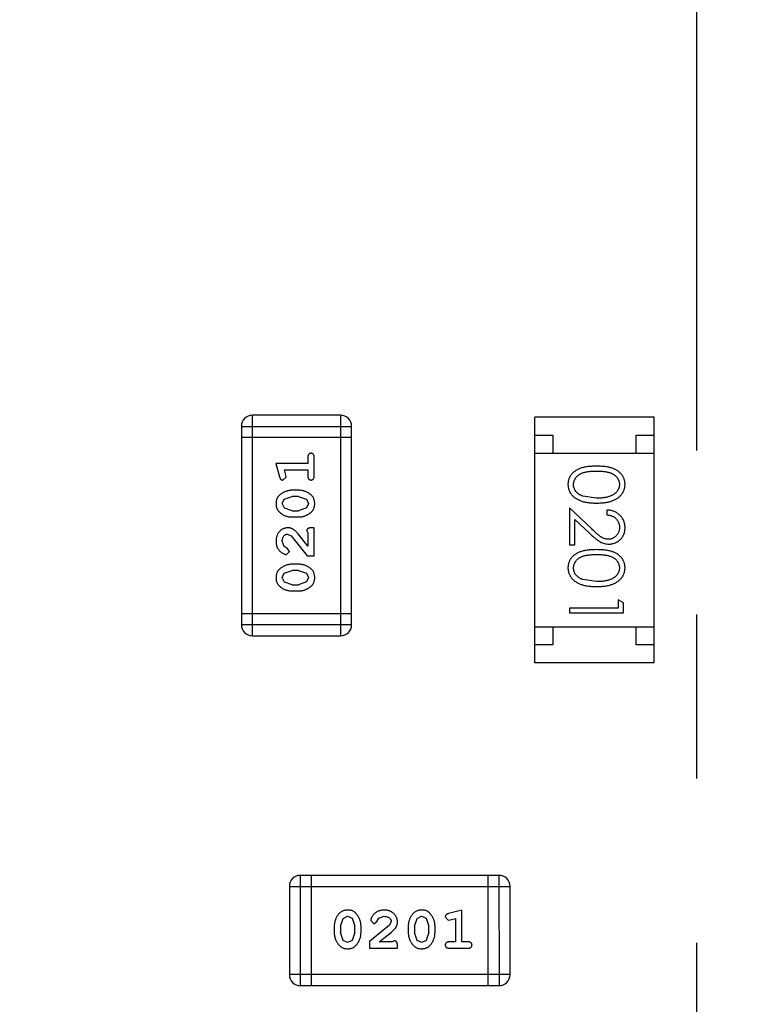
# Model space of a CAD drawing. Header units: millimetres. Extents: x -49 to 165, y -182 to -55.
# Tile 40 of 93: x 121.14 to 123.13, y -118.62 to -115.9. Entities that reach past the tile are written whole.
import ezdxf

# ---------------------------------------------------------------- set-up
doc = ezdxf.new("R2010")
doc.units = ezdxf.units.MM
doc.header["$LTSCALE"] = 1.21
doc.header["$MEASUREMENT"] = 0
doc.header["$PDMODE"] = 3
doc.header["$PDSIZE"] = 0.3125
doc.linetypes.add('CENTER', pattern=[0.6, 0.375, -0.075, 0.075, -0.075])
doc.layers.get('0').update_dxf_attribs({"linetype": 'CONTINUOUS'})
doc.layers.get('DEFPOINTS').update_dxf_attribs({"linetype": 'CONTINUOUS'})
doc.layers.add('Dim', color=3, linetype='CONTINUOUS', lineweight=25)
doc.styles.get("Standard").update_dxf_attribs({"font": 'txt', "width": 0.8})
doc.dimstyles.get("Standard").update_dxf_attribs({"dimtxt": 0.15625, "dimasz": 0.1875, "dimexe": 0.125, "dimexo": 0.0625, "dimgap": 0.09, "dimtad": 0, "dimtih": 1, "dimtoh": 1, "dimzin": 4, "dimdsep": 46, "dimtxsty": 'Standard', "dimblk": '_FILLED', "dimblk1": '_FILLED', "dimblk2": '_FILLED', "dimcen": 0.09, "dimazin": 1, "dimtp": 0.01, "dimtm": 0.01, "dimtfac": 1, "dimtofl": 0, "dimtmove": 0, "dimatfit": 3, "dimldrblk": '_FILLED', "dimfxl": 1, "dimtolj": 1, "dimtzin": 4, "dimarcsym": 0})

# ---------------------------------------------------------------- blocks, each defined once
blk = doc.blocks.new('_FILLED')
at = {"color": 0, "linetype": 'ByBlock'}
blk.add_solid([(0, 0), (-1, 0.1667), (-1, -0.1667)], dxfattribs=at)
blk = doc.blocks.new('*D70')
at = {"layer": 'DEFPOINTS', "color": 0}
for p in [(123.0081, -106.0744), (91.696, -126.5744), (95.7094, -126.5744)]:
    blk.add_point(p, dxfattribs=at)
at = {"layer": 'Dim', "color": 0, "lineweight": -2}
for p, q in [((122.9456, -106.0744), (91.571, -106.0744)), ((91.696, -107.5744), (91.696, -114.0344)), ((91.696, -125.0744), (91.696, -118.6144)), ((95.6469, -126.5744), (91.571, -126.5744))]:
    blk.add_line(p, q, dxfattribs=at)
at = {"layer": 'Dim', "color": 0, "lineweight": -2, "xscale": 1.5, "yscale": 1.5, "zscale": 1.5}
for p, rotation in [((91.696, -106.0744), 90), ((91.696, -126.5744), 270)]:
    blk.add_blockref('_FILLED', p, dxfattribs=dict(at, rotation=rotation))
at = {"layer": 'Dim', "color": 0, "insert": (91.696, -116.3244), "char_height": 1.5, "attachment_point": 5, "rotation": 90, "line_spacing_factor": 1.5}
blk.add_mtext('\\A1;20.50', dxfattribs=at)
blk = doc.blocks.new('*D79')
at = {"layer": 'DEFPOINTS', "color": 0}
for p in [(103.9882, -113.9099), (95.9455, -118.3888), (95.7094, -126.5744), (123.0081, -126.5744), (150.6978, -126.5744)]:
    blk.add_point(p, dxfattribs=at)
at = {"layer": 'Dim', "color": 0, "lineweight": -2}
for p, q in [((103.9361, -113.8752), (99.3703, -110.835)), ((95.6469, -126.5744), (94.6096, -126.5744))]:
    blk.add_line(p, q, dxfattribs=at)
for start, end in [(149.38213, 160.15016), (166.19189, 176.95991)]:
    blk.add_arc((123.0081, -126.5744), 28.2735, start, end, dxfattribs=at)
at = {"layer": 'Dim', "color": 0, "lineweight": -2, "xscale": 1.5, "yscale": 1.5, "zscale": 1.5}
for p, rotation in [((99.4744, -110.9043), 57.86208909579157), ((94.7346, -126.5744), 268.4799565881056)]:
    blk.add_blockref('_FILLED', p, dxfattribs=dict(at, rotation=rotation))
at = {"layer": 'Dim', "color": 0, "insert": (95.9455, -118.3888), "char_height": 1.5, "attachment_point": 5, "rotation": 73.171}
blk.add_mtext('\\A1;34%%d', dxfattribs=at)
blk = doc.blocks.new('*D87')
at = {"layer": 'DEFPOINTS', "color": 0}
for p in [(123.0049, -103.5621), (83.9714, -149.5868), (123.0049, -149.5868)]:
    blk.add_point(p, dxfattribs=at)
at = {"layer": 'Dim', "color": 0, "lineweight": -2}
for p, q in [((122.9424, -103.5621), (83.8464, -103.5621)), ((83.9714, -105.0621), (83.9714, -124.1844)), ((83.9714, -148.0868), (83.9714, -128.9644)), ((122.9424, -149.5868), (83.8464, -149.5868))]:
    blk.add_line(p, q, dxfattribs=at)
at = {"layer": 'Dim', "color": 0, "lineweight": -2, "xscale": 1.5, "yscale": 1.5, "zscale": 1.5}
for p, rotation in [((83.9714, -103.5621), 90), ((83.9714, -149.5868), 270)]:
    blk.add_blockref('_FILLED', p, dxfattribs=dict(at, rotation=rotation))
at = {"layer": 'Dim', "color": 0, "insert": (83.9714, -126.5744), "char_height": 1.5, "attachment_point": 5, "rotation": 90, "line_spacing_factor": 1.5}
blk.add_mtext('\\A1;%%C46.0', dxfattribs=at)

msp = doc.modelspace()

# ---------------------------------------------------------------- linework, layer by layer
at = {"color": 4, "linetype": 'CENTER', "ltscale": 5}
msp.add_line((123.0081, -100.2974), (123.0081, -153.3778), dxfattribs=at)
at = {"color": 6, "linetype": 'Continuous'}
for p, q in [((121.7812, -117.5987), (121.7812, -116.9891)), ((122.025, -116.9891), (121.7812, -116.9891)), ((122.025, -116.9891), (122.025, -117.5987)), ((121.7507, -117.0196), (121.7507, -117.5683)), ((121.7507, -117.0196), (122.0555, -117.0196)), ((122.0555, -117.5682), (122.0555, -117.0196)), ((122.5619, -117.6738), (122.5618, -116.9938)), ((122.8918, -116.9938), (122.5618, -116.9938)), ((122.8919, -117.6738), (122.8918, -116.9938)), ((122.5618, -117.0438), (122.6118, -117.0438)), ((122.6118, -117.0438), (122.6118, -117.0938)), ((122.8418, -117.0938), (122.8418, -117.0438)), ((122.8418, -117.0438), (122.8918, -117.0438)), ((122.0555, -117.0501), (121.7507, -117.0501)), ((122.5618, -117.0938), (122.8918, -117.0938)), ((121.8464, -117.1225), (121.8563, -117.159)), ((121.9345, -117.1225), (121.8464, -117.1225)), ((121.9345, -117.1051), (121.9345, -117.1225)), ((121.9519, -117.1571), (121.9518, -117.1051)), ((121.8737, -117.1548), (121.8696, -117.1398)), ((121.8696, -117.1398), (121.9345, -117.1398)), ((121.8748, -117.1602), (121.8737, -117.1548)), ((121.9345, -117.1398), (121.9345, -117.1571)), ((121.8655, -117.1681), (121.8748, -117.1602)), ((121.9088, -117.1964), (121.8911, -117.1964)), ((121.8638, -117.2334), (121.869, -117.2213)), ((121.8696, -117.2458), (121.8638, -117.2334)), ((121.869, -117.2213), (121.8913, -117.2137)), ((121.9085, -117.2137), (121.8913, -117.2137)), ((121.9085, -117.2137), (121.9303, -117.2209)), ((121.9303, -117.2209), (121.9361, -117.2332)), ((121.9361, -117.2332), (121.9308, -117.2454)), ((122.7321, -117.2183), (122.6944, -117.2127)), ((121.8913, -117.253), (121.8696, -117.2458)), ((121.8913, -117.253), (121.9085, -117.253)), ((121.9308, -117.2454), (121.9085, -117.253)), ((122.6571, -117.2453), (122.6571, -117.3472)), ((122.7192, -117.3034), (122.6571, -117.2453)), ((122.761, -117.251), (122.761, -117.2645)), ((121.8911, -117.2703), (121.9088, -117.2703)), ((122.6725, -117.3472), (122.6725, -117.2774)), ((122.6725, -117.2774), (122.7125, -117.3149)), ((121.8783, -117.3175), (121.888, -117.3223)), ((121.9346, -117.3506), (121.9075, -117.317)), ((121.9314, -117.3089), (121.9346, -117.3144)), ((121.9346, -117.3144), (121.9346, -117.3506)), ((121.9519, -117.3002), (121.944, -117.3002)), ((121.9519, -117.3773), (121.9519, -117.3002)), ((121.8692, -117.3519), (121.8638, -117.337)), ((121.888, -117.3223), (121.933, -117.3773)), ((122.6571, -117.3472), (122.6725, -117.3472)), ((121.8777, -117.3569), (121.8692, -117.3519)), ((121.8758, -117.3742), (121.8842, -117.3653)), ((121.8842, -117.3653), (121.8777, -117.3569)), ((121.9088, -117.4009), (121.8911, -117.4009)), ((121.933, -117.3773), (121.9519, -117.3773)), ((121.8638, -117.4379), (121.8691, -117.4258)), ((121.8691, -117.4258), (121.8914, -117.4182)), ((121.9086, -117.4182), (121.8914, -117.4182)), ((121.9086, -117.4182), (121.9303, -117.4255)), ((121.9303, -117.4255), (121.9361, -117.4377)), ((121.8696, -117.4503), (121.8638, -117.4379)), ((121.8914, -117.4575), (121.8696, -117.4503)), ((121.9309, -117.4499), (121.9086, -117.4575)), ((121.9361, -117.4377), (121.9309, -117.4499)), ((122.7321, -117.4491), (122.6944, -117.4434)), ((121.8911, -117.4748), (121.9088, -117.4748)), ((121.8914, -117.4575), (121.9086, -117.4575)), ((122.7917, -117.4991), (122.7917, -117.5222)), ((122.8071, -117.5079), (122.7917, -117.4991)), ((122.8071, -117.5356), (122.8071, -117.5079)), ((122.0555, -117.5378), (121.7507, -117.5378)), ((122.6571, -117.5222), (122.6571, -117.5356)), ((122.7917, -117.5222), (122.6571, -117.5222)), ((122.6571, -117.5356), (122.8071, -117.5356)), ((122.0555, -117.5682), (121.7507, -117.5683)), ((122.5618, -117.5738), (122.8918, -117.5738)), ((122.6118, -117.5738), (122.6119, -117.6238)), ((122.8419, -117.6238), (122.8418, -117.5738)), ((121.7812, -117.5987), (122.025, -117.5987)), ((122.6119, -117.6238), (122.5619, -117.6238)), ((122.8919, -117.6238), (122.8419, -117.6238)), ((122.8919, -117.6738), (122.5619, -117.6738)), ((121.914, -118.5662), (121.914, -118.2614)), ((122.4626, -118.2614), (121.914, -118.2614)), ((121.9445, -118.5662), (121.9445, -118.2614)), ((122.4322, -118.2614), (122.4322, -118.5662)), ((122.4626, -118.2614), (122.4627, -118.5662)), ((121.8835, -118.2919), (121.8835, -118.5358)), ((121.8835, -118.2919), (122.4931, -118.2919)), ((122.4931, -118.5357), (122.4931, -118.2919)), ((122.0247, -118.4021), (122.032, -118.3803)), ((122.032, -118.3803), (122.0443, -118.3745)), ((122.0443, -118.3745), (122.0565, -118.3798)), ((122.0565, -118.3798), (122.0641, -118.4021)), ((122.1254, -118.3884), (122.1304, -118.3799)), ((122.1304, -118.3799), (122.1452, -118.3745)), ((122.2292, -118.4021), (122.2365, -118.3803)), ((122.2365, -118.3803), (122.2489, -118.3745)), ((122.2489, -118.3745), (122.261, -118.3798)), ((122.261, -118.3798), (122.2686, -118.4021)), ((122.3142, -118.3762), (122.3221, -118.3855)), ((122.3598, -118.3572), (122.3232, -118.3671)), ((122.3275, -118.3845), (122.3425, -118.3803)), ((122.3425, -118.3803), (122.3425, -118.4453)), ((122.3598, -118.4453), (122.3598, -118.3572)), ((122.0074, -118.4018), (122.0074, -118.4196)), ((122.0247, -118.4021), (122.0247, -118.4193)), ((122.0641, -118.4193), (122.0641, -118.4021)), ((122.0814, -118.4196), (122.0814, -118.4018)), ((122.16, -118.3987), (122.105, -118.4437)), ((122.1081, -118.3865), (122.1169, -118.395)), ((122.1169, -118.395), (122.1254, -118.3884)), ((122.1647, -118.389), (122.16, -118.3987)), ((122.2119, -118.4018), (122.2119, -118.4196)), ((122.2292, -118.4021), (122.2292, -118.4193)), ((122.2686, -118.4193), (122.2686, -118.4021)), ((122.2859, -118.4195), (122.2859, -118.4018)), ((122.3221, -118.3855), (122.3275, -118.3845)), ((122.0324, -118.4416), (122.0247, -118.4193)), ((122.0641, -118.4193), (122.0568, -118.4411)), ((122.1317, -118.4453), (122.1653, -118.4183)), ((122.2369, -118.4416), (122.2292, -118.4193)), ((122.2686, -118.4193), (122.2613, -118.4411)), ((122.0445, -118.4469), (122.0324, -118.4416)), ((122.0568, -118.4411), (122.0445, -118.4469)), ((122.105, -118.4437), (122.105, -118.4626)), ((122.105, -118.4626), (122.1821, -118.4626)), ((122.1679, -118.4453), (122.1317, -118.4453)), ((122.1734, -118.4421), (122.1679, -118.4453)), ((122.1821, -118.4626), (122.1821, -118.4547)), ((122.249, -118.4469), (122.2369, -118.4416)), ((122.2613, -118.4411), (122.249, -118.4469)), ((122.3425, -118.4453), (122.3252, -118.4453)), ((122.3252, -118.4626), (122.3771, -118.4626)), ((122.3771, -118.4453), (122.3598, -118.4453)), ((122.4931, -118.5357), (121.8835, -118.5358)), ((121.914, -118.5662), (122.4627, -118.5662))]:
    msp.add_line(p, q, dxfattribs=at)
at = {"color": 7, "linetype": 'Continuous'}
msp.add_arc((123.0081, -126.5744), 24.48, 100.97933, 79.01595, dxfattribs=at)
at = {"color": 6, "linetype": 'Continuous'}
for centre, start, end in [((121.7812, -117.0196), 90.0045, 180.0045), ((122.025, -117.0196), 0.0045, 90.0045), ((121.7812, -117.5683), 180.0045, 270.0045), ((122.025, -117.5682), 270.0045, 0.0045), ((121.914, -118.2919), 90.0045, 180.0045), ((122.4627, -118.2919), 0.0045, 90.0045), ((121.914, -118.5358), 180.0045, 270.0045), ((122.4627, -118.5357), 270.0045, 0.0045)]:
    msp.add_arc(centre, 0.0305, start, end, dxfattribs=at)
for points, knots in [([(121.9432, -117.0941), (121.9426, -117.0942), (121.9414, -117.0942), (121.9397, -117.0947), (121.9382, -117.0956), (121.9369, -117.0967), (121.9358, -117.0983), (121.9351, -117.1002), (121.9346, -117.1026), (121.9346, -117.1043), (121.9345, -117.1051)], [0, 0, 0, 0, 0.11517, 0.223509, 0.328254, 0.438012, 0.553651, 0.682263, 0.830856, 1, 1, 1, 1]), ([(121.9518, -117.1051), (121.9518, -117.1043), (121.9518, -117.1026), (121.9513, -117.1002), (121.9506, -117.0983), (121.9495, -117.0967), (121.9482, -117.0956), (121.9467, -117.0947), (121.945, -117.0942), (121.9438, -117.0942), (121.9432, -117.0941)], [0, 0, 0, 0, 0.169012, 0.317488, 0.445429, 0.560977, 0.67065, 0.776666, 0.88492, 1, 1, 1, 1]), ([(122.732, -117.1299), (122.7297, -117.1299), (122.725, -117.1299), (122.7182, -117.1302), (122.7119, -117.1307), (122.7059, -117.1314), (122.7004, -117.1323), (122.6953, -117.1334), (122.6905, -117.1347), (122.6862, -117.1362), (122.6822, -117.1379), (122.6785, -117.1398), (122.675, -117.1418), (122.6718, -117.144), (122.6688, -117.1463), (122.6661, -117.1487), (122.6637, -117.1514), (122.6615, -117.1542), (122.6596, -117.1571), (122.6579, -117.1601), (122.6564, -117.1632), (122.6553, -117.1664), (122.6544, -117.1697), (122.6537, -117.173), (122.6533, -117.1765), (122.6533, -117.1788), (122.6533, -117.18)], [0, 0, 0, 0, 0.068113, 0.132564, 0.193427, 0.250218, 0.303569, 0.353576, 0.400235, 0.443586, 0.484619, 0.524292, 0.56238, 0.599049, 0.63494, 0.669782, 0.704009, 0.737842, 0.771098, 0.803896, 0.836415, 0.868639, 0.900715, 0.933378, 0.966213, 1, 1, 1, 1]), ([(122.8109, -117.18), (122.8109, -117.1788), (122.8109, -117.1765), (122.8105, -117.173), (122.8098, -117.1697), (122.8089, -117.1664), (122.8077, -117.1632), (122.8063, -117.16), (122.8045, -117.157), (122.8026, -117.1541), (122.8004, -117.1513), (122.7979, -117.1486), (122.7952, -117.1461), (122.7922, -117.1438), (122.789, -117.1417), (122.7856, -117.1396), (122.7819, -117.1378), (122.7779, -117.1361), (122.7736, -117.1346), (122.7689, -117.1334), (122.7638, -117.1322), (122.7583, -117.1314), (122.7523, -117.1307), (122.7459, -117.1302), (122.7391, -117.1299), (122.7344, -117.1299), (122.732, -117.1299)], [0, 0, 0, 0, 0.033742, 0.066533, 0.099153, 0.13154, 0.164087, 0.196563, 0.229707, 0.263315, 0.297504, 0.331686, 0.366482, 0.4021, 0.438958, 0.476748, 0.515985, 0.556589, 0.599519, 0.645765, 0.695487, 0.748721, 0.805687, 0.866754, 0.931405, 1, 1, 1, 1]), ([(121.9345, -117.1571), (121.9346, -117.158), (121.9346, -117.1596), (121.9351, -117.162), (121.9358, -117.1639), (121.9369, -117.1655), (121.9382, -117.1666), (121.9397, -117.1675), (121.9414, -117.168), (121.9426, -117.168), (121.9432, -117.1681)], [0, 0, 0, 0, 0.169102, 0.317658, 0.446239, 0.563118, 0.671828, 0.776546, 0.884858, 1, 1, 1, 1]), ([(121.9432, -117.1681), (121.9438, -117.168), (121.945, -117.168), (121.9467, -117.1675), (121.9482, -117.1666), (121.9495, -117.1655), (121.9506, -117.1639), (121.9513, -117.162), (121.9518, -117.1596), (121.9518, -117.158), (121.9519, -117.1571)], [0, 0, 0, 0, 0.115051, 0.223278, 0.329269, 0.437893, 0.554681, 0.682591, 0.83103, 1, 1, 1, 1]), ([(122.6686, -117.1805), (122.6687, -117.1788), (122.6689, -117.1755), (122.6702, -117.1706), (122.6723, -117.1659), (122.6746, -117.1621), (122.6769, -117.1593), (122.6789, -117.1572), (122.681, -117.1553), (122.6833, -117.1536), (122.6858, -117.1519), (122.6885, -117.1505), (122.6914, -117.1491), (122.6946, -117.1479), (122.698, -117.1468), (122.7017, -117.1458), (122.7059, -117.1451), (122.7104, -117.1444), (122.7153, -117.144), (122.7206, -117.1436), (122.7262, -117.1433), (122.7301, -117.1433), (122.7321, -117.1433)], [0, 0, 0, 0, 0.060034, 0.120278, 0.182348, 0.247919, 0.281641, 0.315701, 0.350322, 0.385703, 0.421819, 0.459196, 0.497866, 0.538301, 0.58121, 0.628183, 0.679403, 0.734699, 0.794074, 0.858416, 0.927049, 1, 1, 1, 1]), ([(122.7321, -117.1433), (122.7341, -117.1433), (122.738, -117.1433), (122.7437, -117.1436), (122.749, -117.1439), (122.7539, -117.1445), (122.7584, -117.1451), (122.7625, -117.1459), (122.7663, -117.1468), (122.7697, -117.1479), (122.7728, -117.1491), (122.7757, -117.1505), (122.7784, -117.152), (122.7809, -117.1536), (122.7833, -117.1554), (122.7854, -117.1573), (122.7873, -117.1593), (122.7896, -117.1621), (122.7919, -117.1659), (122.7941, -117.1706), (122.7953, -117.1755), (122.7955, -117.1788), (122.7956, -117.1805)], [0, 0, 0, 0, 0.073302, 0.142286, 0.206253, 0.266017, 0.321612, 0.372532, 0.419497, 0.462398, 0.502825, 0.541489, 0.579034, 0.615143, 0.650298, 0.684912, 0.718701, 0.752189, 0.817245, 0.879117, 0.939613, 1, 1, 1, 1]), ([(121.8563, -117.159), (121.8566, -117.1599), (121.8571, -117.1614), (121.8579, -117.1635), (121.8588, -117.1652), (121.8598, -117.1664), (121.861, -117.1672), (121.8624, -117.1677), (121.8639, -117.168), (121.8649, -117.1681), (121.8655, -117.1681)], [0, 0, 0, 0, 0.187321, 0.344927, 0.475328, 0.579604, 0.674244, 0.773631, 0.882025, 1, 1, 1, 1]), ([(122.6533, -117.18), (122.6533, -117.1812), (122.6533, -117.1836), (122.6538, -117.1871), (122.6544, -117.1905), (122.6553, -117.1939), (122.6566, -117.1971), (122.658, -117.2003), (122.6598, -117.2034), (122.6617, -117.2064), (122.664, -117.2093), (122.6665, -117.2121), (122.6693, -117.2147), (122.6723, -117.2171), (122.6756, -117.2193), (122.6792, -117.2214), (122.683, -117.2233), (122.6871, -117.2251), (122.6915, -117.2267), (122.6962, -117.228), (122.7013, -117.2292), (122.7068, -117.2302), (122.7126, -117.2309), (122.7187, -117.2314), (122.7253, -117.2317), (122.7297, -117.2318), (122.732, -117.2318)], [0, 0, 0, 0, 0.033824, 0.067298, 0.10028, 0.133019, 0.165736, 0.198792, 0.232372, 0.266409, 0.301016, 0.336196, 0.371972, 0.408574, 0.446394, 0.485225, 0.525372, 0.567224, 0.611081, 0.65775, 0.70702, 0.759235, 0.814484, 0.873227, 0.934937, 1, 1, 1, 1]), ([(122.6944, -117.2127), (122.6933, -117.2123), (122.6913, -117.2115), (122.6884, -117.2102), (122.6856, -117.2087), (122.6831, -117.2071), (122.6808, -117.2054), (122.6787, -117.2035), (122.6768, -117.2015), (122.6745, -117.1987), (122.6722, -117.195), (122.6702, -117.1903), (122.6688, -117.1855), (122.6687, -117.1821), (122.6686, -117.1805)], [0, 0, 0, 0, 0.075949, 0.148549, 0.218996, 0.286119, 0.351826, 0.416074, 0.478265, 0.540325, 0.660405, 0.774606, 0.887187, 1, 1, 1, 1]), ([(122.732, -117.2318), (122.7343, -117.2318), (122.7388, -117.2317), (122.7454, -117.2314), (122.7516, -117.2309), (122.7575, -117.2301), (122.7629, -117.2292), (122.7681, -117.228), (122.7728, -117.2266), (122.7772, -117.225), (122.7813, -117.2232), (122.7852, -117.2213), (122.7887, -117.2192), (122.792, -117.2169), (122.795, -117.2145), (122.7978, -117.2119), (122.8003, -117.2092), (122.8026, -117.2063), (122.8046, -117.2034), (122.8063, -117.2003), (122.8077, -117.1971), (122.8089, -117.1938), (122.8098, -117.1905), (122.8105, -117.1871), (122.8109, -117.1836), (122.8109, -117.1812), (122.8109, -117.18)], [0, 0, 0, 0, 0.065278, 0.127205, 0.186168, 0.241675, 0.294115, 0.343609, 0.390387, 0.434463, 0.476646, 0.517002, 0.555936, 0.593716, 0.630057, 0.665601, 0.700745, 0.734917, 0.768681, 0.802087, 0.834849, 0.867433, 0.900138, 0.932806, 0.966212, 1, 1, 1, 1]), ([(122.7956, -117.1805), (122.7955, -117.1821), (122.7953, -117.1854), (122.7941, -117.1902), (122.7919, -117.1949), (122.7896, -117.1987), (122.7873, -117.2015), (122.7853, -117.2036), (122.7831, -117.2055), (122.7806, -117.2073), (122.7779, -117.209), (122.7749, -117.2106), (122.7717, -117.212), (122.7683, -117.2133), (122.7646, -117.2145), (122.7608, -117.2156), (122.7566, -117.2164), (122.7522, -117.2171), (122.7475, -117.2176), (122.7426, -117.2181), (122.7374, -117.2183), (122.7339, -117.2183), (122.7321, -117.2183)], [0, 0, 0, 0, 0.059689, 0.119507, 0.181075, 0.246162, 0.279894, 0.314468, 0.350403, 0.387474, 0.426147, 0.466624, 0.508745, 0.553328, 0.600058, 0.649177, 0.700552, 0.754894, 0.811825, 0.871514, 0.934319, 1, 1, 1, 1]), ([(121.8911, -117.1964), (121.89, -117.1964), (121.8879, -117.1965), (121.8847, -117.1967), (121.8815, -117.1973), (121.8784, -117.198), (121.8754, -117.1989), (121.8724, -117.2), (121.8694, -117.2013), (121.8665, -117.2028), (121.8638, -117.2044), (121.8612, -117.206), (121.8589, -117.2077), (121.8568, -117.2093), (121.8549, -117.2111), (121.8533, -117.2128), (121.8519, -117.2145), (121.8503, -117.2169), (121.8487, -117.22), (121.8474, -117.2242), (121.8466, -117.2287), (121.8465, -117.2319), (121.8465, -117.2335)], [0, 0, 0, 0, 0.049855, 0.099516, 0.148482, 0.19758, 0.246804, 0.296268, 0.346517, 0.397047, 0.446826, 0.49336, 0.537801, 0.579207, 0.617974, 0.654833, 0.689171, 0.722088, 0.786392, 0.853518, 0.924186, 1, 1, 1, 1]), ([(121.9534, -117.2333), (121.9534, -117.2318), (121.9533, -117.229), (121.9526, -117.2249), (121.9515, -117.2211), (121.9499, -117.2175), (121.9479, -117.2142), (121.9453, -117.2112), (121.9424, -117.2083), (121.939, -117.2059), (121.9354, -117.2037), (121.9317, -117.2017), (121.928, -117.2001), (121.9243, -117.1987), (121.9205, -117.1977), (121.9166, -117.1969), (121.9127, -117.1965), (121.9101, -117.1964), (121.9088, -117.1964)], [0, 0, 0, 0, 0.067217, 0.131051, 0.19272, 0.252824, 0.312745, 0.373449, 0.436041, 0.501494, 0.567761, 0.632087, 0.695096, 0.757109, 0.817993, 0.878657, 0.939311, 1, 1, 1, 1]), ([(121.8465, -117.2335), (121.8465, -117.235), (121.8466, -117.2378), (121.8473, -117.2419), (121.8484, -117.2457), (121.85, -117.2493), (121.8521, -117.2526), (121.8546, -117.2556), (121.8575, -117.2584), (121.8609, -117.2609), (121.8645, -117.2631), (121.8682, -117.265), (121.8719, -117.2667), (121.8757, -117.268), (121.8795, -117.2691), (121.8833, -117.2698), (121.8872, -117.2702), (121.8898, -117.2703), (121.8911, -117.2703)], [0, 0, 0, 0, 0.06692, 0.130834, 0.19258, 0.252759, 0.312631, 0.373411, 0.436359, 0.501894, 0.568244, 0.632472, 0.69556, 0.757163, 0.818592, 0.878885, 0.939235, 1, 1, 1, 1]), ([(121.9088, -117.2703), (121.9099, -117.2703), (121.912, -117.2703), (121.9152, -117.27), (121.9183, -117.2695), (121.9214, -117.2688), (121.9245, -117.2679), (121.9275, -117.2668), (121.9304, -117.2655), (121.9333, -117.264), (121.936, -117.2625), (121.9386, -117.2608), (121.9409, -117.2592), (121.943, -117.2576), (121.9449, -117.2559), (121.9465, -117.2542), (121.948, -117.2524), (121.9495, -117.2501), (121.9512, -117.2469), (121.9525, -117.2427), (121.9533, -117.2381), (121.9534, -117.2349), (121.9534, -117.2333)], [0, 0, 0, 0, 0.049886, 0.09882, 0.148132, 0.19689, 0.246038, 0.295176, 0.345305, 0.395692, 0.445312, 0.491875, 0.535813, 0.577009, 0.616081, 0.652689, 0.687585, 0.720206, 0.785062, 0.85223, 0.923759, 1, 1, 1, 1]), ([(122.811, -117.2999), (122.8109, -117.2983), (122.8108, -117.295), (122.8102, -117.2901), (122.809, -117.2855), (122.8075, -117.2811), (122.8055, -117.2769), (122.8031, -117.2728), (122.8002, -117.269), (122.7969, -117.2655), (122.7933, -117.2622), (122.7894, -117.2593), (122.7853, -117.2569), (122.7809, -117.2549), (122.7762, -117.2532), (122.7714, -117.2521), (122.7662, -117.2513), (122.7627, -117.2511), (122.761, -117.251)], [0, 0, 0, 0, 0.06445, 0.126725, 0.187421, 0.247417, 0.306749, 0.366595, 0.427749, 0.490235, 0.553031, 0.614805, 0.676505, 0.738096, 0.801021, 0.864897, 0.931209, 1, 1, 1, 1]), ([(122.761, -117.2645), (122.7623, -117.2646), (122.7649, -117.2649), (122.7687, -117.2656), (122.7722, -117.2665), (122.7755, -117.2678), (122.7786, -117.2693), (122.7815, -117.271), (122.7841, -117.273), (122.7865, -117.2753), (122.7886, -117.2777), (122.7905, -117.2804), (122.7921, -117.2831), (122.7933, -117.2861), (122.7943, -117.2892), (122.7951, -117.2924), (122.7955, -117.2958), (122.7955, -117.2981), (122.7956, -117.2992)], [0, 0, 0, 0, 0.073648, 0.143686, 0.210962, 0.275557, 0.338064, 0.399311, 0.4594, 0.51934, 0.579024, 0.637809, 0.695959, 0.754122, 0.813113, 0.873453, 0.935561, 1, 1, 1, 1]), ([(121.8792, -117.3002), (121.8781, -117.3003), (121.8759, -117.3003), (121.8727, -117.3008), (121.8696, -117.3016), (121.8666, -117.3027), (121.8637, -117.3042), (121.861, -117.306), (121.8584, -117.3081), (121.856, -117.3105), (121.8538, -117.3131), (121.8518, -117.316), (121.8501, -117.319), (121.8488, -117.3223), (121.8478, -117.3257), (121.847, -117.3292), (121.8465, -117.333), (121.8465, -117.3356), (121.8465, -117.3369)], [0, 0, 0, 0, 0.060981, 0.120256, 0.178148, 0.236115, 0.293993, 0.352864, 0.413358, 0.476056, 0.539296, 0.602396, 0.665116, 0.728325, 0.792919, 0.859317, 0.928302, 1, 1, 1, 1]), ([(121.8638, -117.337), (121.8638, -117.3356), (121.8639, -117.3329), (121.8648, -117.3291), (121.8661, -117.3257), (121.8681, -117.3228), (121.8703, -117.3205), (121.8728, -117.3188), (121.8755, -117.3177), (121.8774, -117.3176), (121.8783, -117.3175)], [0, 0, 0, 0, 0.156344, 0.299348, 0.4327, 0.561, 0.682299, 0.791883, 0.89611, 1, 1, 1, 1]), ([(121.9075, -117.317), (121.9067, -117.3161), (121.9053, -117.3144), (121.903, -117.312), (121.9009, -117.3099), (121.899, -117.3081), (121.8971, -117.3064), (121.8953, -117.3051), (121.8937, -117.304), (121.8916, -117.3029), (121.8891, -117.3018), (121.8859, -117.3009), (121.8826, -117.3003), (121.8804, -117.3003), (121.8792, -117.3002)], [0, 0, 0, 0, 0.103002, 0.197728, 0.285279, 0.365235, 0.437224, 0.502446, 0.560545, 0.611446, 0.707576, 0.80349, 0.900532, 1, 1, 1, 1]), ([(121.944, -117.3002), (121.9429, -117.3002), (121.941, -117.3003), (121.9382, -117.3007), (121.936, -117.3014), (121.9343, -117.3025), (121.933, -117.3038), (121.9321, -117.3053), (121.9315, -117.307), (121.9314, -117.3082), (121.9314, -117.3089)], [0, 0, 0, 0, 0.1844, 0.34094, 0.473574, 0.586824, 0.690029, 0.789175, 0.890445, 1, 1, 1, 1]), ([(122.7125, -117.3149), (122.7141, -117.3163), (122.7171, -117.3191), (122.7214, -117.3231), (122.7255, -117.3266), (122.7294, -117.3298), (122.733, -117.3327), (122.7364, -117.3351), (122.7396, -117.3372), (122.7434, -117.3396), (122.7482, -117.3419), (122.754, -117.3438), (122.7601, -117.345), (122.7643, -117.3452), (122.7664, -117.3452)], [0, 0, 0, 0, 0.09953, 0.192079, 0.277712, 0.357454, 0.429648, 0.495771, 0.555538, 0.608657, 0.707578, 0.804328, 0.901298, 1, 1, 1, 1]), ([(122.7652, -117.3318), (122.7635, -117.3317), (122.7603, -117.3316), (122.7555, -117.3306), (122.7509, -117.3289), (122.7471, -117.3269), (122.7439, -117.3248), (122.7412, -117.323), (122.7383, -117.3206), (122.735, -117.3179), (122.7315, -117.3149), (122.7277, -117.3114), (122.7235, -117.3076), (122.7207, -117.3048), (122.7192, -117.3034)], [0, 0, 0, 0, 0.088014, 0.174976, 0.2638, 0.355443, 0.406413, 0.465519, 0.533076, 0.609353, 0.693899, 0.787171, 0.889197, 1, 1, 1, 1]), ([(122.7956, -117.2992), (122.7955, -117.3004), (122.7955, -117.3026), (122.7951, -117.3058), (122.7944, -117.3089), (122.7934, -117.3119), (122.7921, -117.3147), (122.7906, -117.3174), (122.7887, -117.32), (122.7866, -117.3224), (122.7843, -117.3246), (122.7819, -117.3265), (122.7794, -117.3281), (122.7768, -117.3295), (122.774, -117.3305), (122.7712, -117.3312), (122.7682, -117.3317), (122.7662, -117.3318), (122.7652, -117.3318)], [0, 0, 0, 0, 0.068027, 0.133505, 0.19695, 0.26027, 0.322741, 0.384982, 0.448465, 0.513424, 0.578224, 0.640011, 0.700094, 0.760067, 0.819012, 0.877878, 0.938035, 1, 1, 1, 1]), ([(122.7664, -117.3452), (122.7679, -117.3452), (122.7708, -117.3451), (122.7751, -117.3445), (122.7792, -117.3435), (122.7833, -117.3422), (122.7871, -117.3404), (122.7908, -117.3382), (122.7944, -117.3357), (122.7977, -117.3328), (122.8009, -117.3296), (122.8035, -117.326), (122.8058, -117.3223), (122.8077, -117.3183), (122.8092, -117.314), (122.8102, -117.3095), (122.8108, -117.3048), (122.8109, -117.3016), (122.811, -117.2999)], [0, 0, 0, 0, 0.06271, 0.123347, 0.183401, 0.242828, 0.302097, 0.36242, 0.423725, 0.487032, 0.550491, 0.612709, 0.674265, 0.73617, 0.799211, 0.863483, 0.930525, 1, 1, 1, 1]), ([(121.8465, -117.3369), (121.8465, -117.3386), (121.8466, -117.342), (121.8475, -117.3469), (121.8489, -117.3516), (121.8509, -117.3561), (121.8533, -117.3603), (121.8562, -117.3639), (121.8595, -117.3671), (121.863, -117.3696), (121.8666, -117.3715), (121.8699, -117.373), (121.8729, -117.3739), (121.8749, -117.3741), (121.8758, -117.3742)], [0, 0, 0, 0, 0.098286, 0.193983, 0.289056, 0.384352, 0.477435, 0.566197, 0.652355, 0.737986, 0.818188, 0.887401, 0.94802, 1, 1, 1, 1]), ([(122.7321, -117.3606), (122.7297, -117.3606), (122.725, -117.3607), (122.7183, -117.361), (122.7119, -117.3615), (122.706, -117.3622), (122.7004, -117.3631), (122.6953, -117.3642), (122.6906, -117.3655), (122.6862, -117.367), (122.6822, -117.3687), (122.6785, -117.3706), (122.675, -117.3726), (122.6718, -117.3747), (122.6689, -117.377), (122.6661, -117.3795), (122.6637, -117.3822), (122.6615, -117.385), (122.6596, -117.3879), (122.6579, -117.3909), (122.6564, -117.394), (122.6553, -117.3972), (122.6544, -117.4005), (122.6537, -117.4038), (122.6533, -117.4073), (122.6533, -117.4096), (122.6533, -117.4108)], [0, 0, 0, 0, 0.068113, 0.132564, 0.193427, 0.250218, 0.303569, 0.353576, 0.400235, 0.443586, 0.484619, 0.524292, 0.56238, 0.599049, 0.63494, 0.669782, 0.704009, 0.737842, 0.771098, 0.803896, 0.836415, 0.868639, 0.900715, 0.933378, 0.966213, 1, 1, 1, 1]), ([(122.6687, -117.4112), (122.6687, -117.4096), (122.6689, -117.4063), (122.6702, -117.4014), (122.6723, -117.3967), (122.6747, -117.3929), (122.677, -117.3901), (122.6789, -117.388), (122.681, -117.3861), (122.6833, -117.3843), (122.6858, -117.3827), (122.6886, -117.3812), (122.6915, -117.3799), (122.6946, -117.3786), (122.698, -117.3775), (122.7018, -117.3766), (122.7059, -117.3759), (122.7104, -117.3752), (122.7153, -117.3747), (122.7206, -117.3744), (122.7262, -117.3741), (122.7301, -117.3741), (122.7321, -117.3741)], [0, 0, 0, 0, 0.060034, 0.120278, 0.182348, 0.247919, 0.281641, 0.315701, 0.350322, 0.385703, 0.421819, 0.459196, 0.497866, 0.538301, 0.58121, 0.628183, 0.679403, 0.734699, 0.794074, 0.858416, 0.927049, 1, 1, 1, 1]), ([(122.811, -117.4108), (122.8109, -117.4096), (122.8109, -117.4073), (122.8105, -117.4038), (122.8098, -117.4004), (122.8089, -117.3972), (122.8077, -117.3939), (122.8063, -117.3908), (122.8046, -117.3878), (122.8026, -117.3848), (122.8004, -117.382), (122.7979, -117.3794), (122.7952, -117.3769), (122.7923, -117.3746), (122.789, -117.3724), (122.7856, -117.3704), (122.7819, -117.3686), (122.7779, -117.3669), (122.7736, -117.3654), (122.7689, -117.3641), (122.7638, -117.363), (122.7583, -117.3622), (122.7523, -117.3615), (122.7459, -117.361), (122.7391, -117.3607), (122.7345, -117.3606), (122.7321, -117.3606)], [0, 0, 0, 0, 0.033742, 0.066533, 0.099153, 0.13154, 0.164087, 0.196563, 0.229707, 0.263315, 0.297504, 0.331686, 0.366482, 0.4021, 0.438958, 0.476748, 0.515985, 0.556589, 0.599519, 0.645765, 0.695487, 0.748721, 0.805687, 0.866754, 0.931405, 1, 1, 1, 1]), ([(122.7321, -117.3741), (122.7341, -117.3741), (122.738, -117.3741), (122.7437, -117.3744), (122.749, -117.3747), (122.7539, -117.3752), (122.7584, -117.3758), (122.7625, -117.3767), (122.7663, -117.3776), (122.7697, -117.3787), (122.7728, -117.3799), (122.7757, -117.3813), (122.7784, -117.3828), (122.7809, -117.3844), (122.7833, -117.3861), (122.7854, -117.388), (122.7873, -117.39), (122.7896, -117.3929), (122.7919, -117.3966), (122.7941, -117.4013), (122.7953, -117.4063), (122.7955, -117.4096), (122.7956, -117.4112)], [0, 0, 0, 0, 0.073302, 0.142286, 0.206253, 0.266017, 0.321612, 0.372532, 0.419497, 0.462398, 0.502825, 0.541489, 0.579034, 0.615143, 0.650298, 0.684912, 0.718701, 0.752189, 0.817245, 0.879117, 0.939613, 1, 1, 1, 1]), ([(121.8911, -117.4009), (121.89, -117.4009), (121.8879, -117.401), (121.8847, -117.4013), (121.8815, -117.4018), (121.8784, -117.4025), (121.8754, -117.4034), (121.8724, -117.4045), (121.8694, -117.4058), (121.8665, -117.4073), (121.8638, -117.4089), (121.8612, -117.4105), (121.8589, -117.4122), (121.8568, -117.4138), (121.855, -117.4156), (121.8533, -117.4173), (121.8519, -117.419), (121.8503, -117.4214), (121.8487, -117.4245), (121.8474, -117.4287), (121.8466, -117.4333), (121.8465, -117.4364), (121.8465, -117.438)], [0, 0, 0, 0, 0.049855, 0.099516, 0.148482, 0.19758, 0.246804, 0.296268, 0.346517, 0.397047, 0.446826, 0.49336, 0.537801, 0.579207, 0.617974, 0.654833, 0.689171, 0.722088, 0.786392, 0.853518, 0.924186, 1, 1, 1, 1]), ([(121.9534, -117.4378), (121.9534, -117.4364), (121.9533, -117.4335), (121.9526, -117.4294), (121.9515, -117.4256), (121.9499, -117.422), (121.9479, -117.4187), (121.9454, -117.4157), (121.9424, -117.4129), (121.939, -117.4104), (121.9354, -117.4082), (121.9318, -117.4063), (121.928, -117.4046), (121.9243, -117.4032), (121.9205, -117.4022), (121.9166, -117.4014), (121.9127, -117.401), (121.9101, -117.4009), (121.9088, -117.4009)], [0, 0, 0, 0, 0.067217, 0.131051, 0.19272, 0.252824, 0.312745, 0.373449, 0.436041, 0.501494, 0.567761, 0.632087, 0.695096, 0.757109, 0.817993, 0.878657, 0.939311, 1, 1, 1, 1]), ([(122.6533, -117.4108), (122.6533, -117.412), (122.6533, -117.4144), (122.6538, -117.4179), (122.6544, -117.4213), (122.6554, -117.4247), (122.6566, -117.4279), (122.658, -117.4311), (122.6598, -117.4342), (122.6617, -117.4372), (122.664, -117.4401), (122.6665, -117.4428), (122.6693, -117.4454), (122.6724, -117.4478), (122.6757, -117.4501), (122.6792, -117.4522), (122.683, -117.4541), (122.6871, -117.4559), (122.6915, -117.4575), (122.6962, -117.4588), (122.7013, -117.46), (122.7068, -117.4609), (122.7126, -117.4616), (122.7188, -117.4622), (122.7253, -117.4625), (122.7298, -117.4625), (122.7321, -117.4626)], [0, 0, 0, 0, 0.033824, 0.067298, 0.10028, 0.133019, 0.165736, 0.198792, 0.232372, 0.266409, 0.301016, 0.336196, 0.371972, 0.408574, 0.446394, 0.485225, 0.525372, 0.567224, 0.611081, 0.65775, 0.70702, 0.759235, 0.814484, 0.873227, 0.934937, 1, 1, 1, 1]), ([(122.6944, -117.4434), (122.6934, -117.443), (122.6913, -117.4423), (122.6884, -117.4409), (122.6857, -117.4395), (122.6831, -117.4379), (122.6808, -117.4361), (122.6787, -117.4343), (122.6768, -117.4323), (122.6745, -117.4295), (122.6722, -117.4258), (122.6702, -117.4211), (122.6689, -117.4162), (122.6687, -117.4129), (122.6687, -117.4112)], [0, 0, 0, 0, 0.075949, 0.148549, 0.218996, 0.286119, 0.351826, 0.416074, 0.478265, 0.540325, 0.660405, 0.774606, 0.887187, 1, 1, 1, 1]), ([(122.7321, -117.4626), (122.7344, -117.4625), (122.7389, -117.4625), (122.7454, -117.4622), (122.7516, -117.4616), (122.7575, -117.4609), (122.7629, -117.4599), (122.7681, -117.4588), (122.7728, -117.4574), (122.7772, -117.4558), (122.7813, -117.454), (122.7852, -117.452), (122.7887, -117.4499), (122.792, -117.4477), (122.795, -117.4453), (122.7978, -117.4427), (122.8003, -117.44), (122.8026, -117.4371), (122.8046, -117.4341), (122.8063, -117.431), (122.8077, -117.4279), (122.8089, -117.4246), (122.8098, -117.4213), (122.8105, -117.4179), (122.8109, -117.4143), (122.8109, -117.412), (122.811, -117.4108)], [0, 0, 0, 0, 0.065278, 0.127205, 0.186168, 0.241675, 0.294115, 0.343609, 0.390387, 0.434463, 0.476646, 0.517002, 0.555936, 0.593716, 0.630057, 0.665601, 0.700745, 0.734917, 0.768681, 0.802087, 0.834849, 0.867433, 0.900138, 0.932806, 0.966212, 1, 1, 1, 1]), ([(122.7956, -117.4112), (122.7955, -117.4129), (122.7953, -117.4162), (122.7941, -117.421), (122.7919, -117.4257), (122.7896, -117.4294), (122.7873, -117.4323), (122.7853, -117.4343), (122.7831, -117.4363), (122.7806, -117.4381), (122.7779, -117.4398), (122.7749, -117.4413), (122.7718, -117.4428), (122.7683, -117.4441), (122.7647, -117.4453), (122.7608, -117.4463), (122.7566, -117.4471), (122.7522, -117.4479), (122.7475, -117.4484), (122.7426, -117.4488), (122.7375, -117.449), (122.7339, -117.4491), (122.7321, -117.4491)], [0, 0, 0, 0, 0.059689, 0.119507, 0.181075, 0.246162, 0.279894, 0.314468, 0.350403, 0.387474, 0.426147, 0.466624, 0.508745, 0.553328, 0.600058, 0.649177, 0.700552, 0.754894, 0.811825, 0.871514, 0.934319, 1, 1, 1, 1]), ([(121.8465, -117.438), (121.8465, -117.4395), (121.8466, -117.4423), (121.8473, -117.4464), (121.8484, -117.4502), (121.85, -117.4538), (121.8521, -117.4571), (121.8546, -117.4601), (121.8575, -117.4629), (121.8609, -117.4654), (121.8645, -117.4676), (121.8682, -117.4695), (121.8719, -117.4712), (121.8757, -117.4725), (121.8795, -117.4736), (121.8833, -117.4743), (121.8872, -117.4748), (121.8898, -117.4748), (121.8911, -117.4748)], [0, 0, 0, 0, 0.06692, 0.130834, 0.19258, 0.252759, 0.312631, 0.373411, 0.436359, 0.501894, 0.568244, 0.632472, 0.69556, 0.757163, 0.818592, 0.878885, 0.939235, 1, 1, 1, 1]), ([(121.9088, -117.4748), (121.9099, -117.4748), (121.912, -117.4748), (121.9152, -117.4745), (121.9183, -117.474), (121.9214, -117.4733), (121.9245, -117.4724), (121.9275, -117.4713), (121.9304, -117.47), (121.9333, -117.4686), (121.9361, -117.467), (121.9386, -117.4654), (121.9409, -117.4637), (121.943, -117.4621), (121.9449, -117.4604), (121.9465, -117.4587), (121.948, -117.4569), (121.9496, -117.4546), (121.9512, -117.4514), (121.9525, -117.4472), (121.9533, -117.4426), (121.9534, -117.4394), (121.9534, -117.4378)], [0, 0, 0, 0, 0.049886, 0.09882, 0.148132, 0.19689, 0.246038, 0.295176, 0.345305, 0.395692, 0.445312, 0.491875, 0.535813, 0.577009, 0.616081, 0.652689, 0.687585, 0.720206, 0.785062, 0.85223, 0.923759, 1, 1, 1, 1]), ([(122.0442, -118.3572), (122.0428, -118.3572), (122.04, -118.3573), (122.0359, -118.358), (122.0321, -118.3592), (122.0285, -118.3607), (122.0252, -118.3628), (122.0221, -118.3653), (122.0193, -118.3683), (122.0169, -118.3717), (122.0147, -118.3753), (122.0128, -118.3789), (122.0111, -118.3826), (122.0098, -118.3864), (122.0087, -118.3902), (122.008, -118.394), (122.0075, -118.3979), (122.0075, -118.4005), (122.0074, -118.4018)], [0, 0, 0, 0, 0.06692, 0.130834, 0.19258, 0.252759, 0.312631, 0.373411, 0.436359, 0.501894, 0.568244, 0.632472, 0.69556, 0.757163, 0.818592, 0.878885, 0.939235, 1, 1, 1, 1]), ([(122.0814, -118.4018), (122.0813, -118.4007), (122.0813, -118.3986), (122.081, -118.3954), (122.0805, -118.3923), (122.0798, -118.3892), (122.0789, -118.3861), (122.0778, -118.3831), (122.0765, -118.3801), (122.075, -118.3773), (122.0734, -118.3745), (122.0717, -118.372), (122.0701, -118.3697), (122.0684, -118.3675), (122.0667, -118.3657), (122.065, -118.364), (122.0633, -118.3626), (122.0609, -118.3611), (122.0577, -118.3595), (122.0536, -118.3581), (122.049, -118.3573), (122.0459, -118.3573), (122.0442, -118.3572)], [0, 0, 0, 0, 0.049855, 0.099516, 0.148482, 0.19758, 0.246804, 0.296268, 0.346517, 0.397047, 0.446826, 0.49336, 0.537801, 0.579207, 0.617974, 0.654833, 0.689171, 0.722088, 0.786392, 0.853518, 0.924186, 1, 1, 1, 1]), ([(122.1454, -118.3572), (122.1437, -118.3573), (122.1403, -118.3574), (122.1354, -118.3582), (122.1306, -118.3597), (122.1261, -118.3616), (122.122, -118.3641), (122.1183, -118.3669), (122.1152, -118.3702), (122.1127, -118.3738), (122.1107, -118.3773), (122.1093, -118.3807), (122.1083, -118.3837), (122.1082, -118.3856), (122.1081, -118.3865)], [0, 0, 0, 0, 0.098286, 0.193983, 0.289056, 0.384352, 0.477435, 0.566197, 0.652355, 0.737986, 0.818188, 0.887401, 0.94802, 1, 1, 1, 1]), ([(122.1452, -118.3745), (122.1467, -118.3745), (122.1493, -118.3746), (122.1532, -118.3755), (122.1565, -118.3769), (122.1594, -118.3788), (122.1617, -118.381), (122.1635, -118.3835), (122.1645, -118.3862), (122.1647, -118.3881), (122.1647, -118.389)], [0, 0, 0, 0, 0.156344, 0.299348, 0.4327, 0.561, 0.682299, 0.791883, 0.89611, 1, 1, 1, 1]), ([(122.182, -118.39), (122.182, -118.3888), (122.1819, -118.3866), (122.1815, -118.3834), (122.1806, -118.3803), (122.1795, -118.3773), (122.1781, -118.3745), (122.1763, -118.3718), (122.1742, -118.3692), (122.1718, -118.3667), (122.1691, -118.3645), (122.1663, -118.3625), (122.1632, -118.3609), (122.16, -118.3595), (122.1566, -118.3585), (122.153, -118.3577), (122.1493, -118.3573), (122.1467, -118.3572), (122.1454, -118.3572)], [0, 0, 0, 0, 0.060981, 0.120256, 0.178148, 0.236115, 0.293993, 0.352864, 0.413358, 0.476056, 0.539296, 0.602396, 0.665116, 0.728325, 0.792919, 0.859317, 0.928302, 1, 1, 1, 1]), ([(122.2487, -118.3572), (122.2473, -118.3572), (122.2445, -118.3573), (122.2404, -118.358), (122.2366, -118.3591), (122.233, -118.3607), (122.2297, -118.3628), (122.2266, -118.3653), (122.2239, -118.3683), (122.2214, -118.3717), (122.2192, -118.3752), (122.2173, -118.3789), (122.2156, -118.3826), (122.2143, -118.3864), (122.2132, -118.3902), (122.2125, -118.394), (122.212, -118.3979), (122.212, -118.4005), (122.2119, -118.4018)], [0, 0, 0, 0, 0.06692, 0.130834, 0.19258, 0.252759, 0.312631, 0.373411, 0.436359, 0.501894, 0.568244, 0.632472, 0.69556, 0.757163, 0.818592, 0.878885, 0.939235, 1, 1, 1, 1]), ([(122.2859, -118.4018), (122.2859, -118.4007), (122.2858, -118.3986), (122.2855, -118.3954), (122.285, -118.3923), (122.2843, -118.3892), (122.2834, -118.3861), (122.2823, -118.3831), (122.281, -118.3801), (122.2795, -118.3772), (122.2779, -118.3745), (122.2763, -118.372), (122.2746, -118.3696), (122.2729, -118.3675), (122.2712, -118.3657), (122.2695, -118.364), (122.2678, -118.3626), (122.2654, -118.361), (122.2622, -118.3594), (122.2581, -118.3581), (122.2535, -118.3573), (122.2504, -118.3572), (122.2487, -118.3572)], [0, 0, 0, 0, 0.049855, 0.099516, 0.148482, 0.19758, 0.246804, 0.296268, 0.346517, 0.397047, 0.446826, 0.49336, 0.537801, 0.579207, 0.617974, 0.654833, 0.689171, 0.722088, 0.786392, 0.853518, 0.924186, 1, 1, 1, 1]), ([(122.3232, -118.3671), (122.3224, -118.3673), (122.3208, -118.3678), (122.3187, -118.3686), (122.3171, -118.3696), (122.3159, -118.3706), (122.3151, -118.3718), (122.3146, -118.3731), (122.3142, -118.3746), (122.3142, -118.3757), (122.3142, -118.3762)], [0, 0, 0, 0, 0.187321, 0.344927, 0.475328, 0.579604, 0.674244, 0.773631, 0.882025, 1, 1, 1, 1]), ([(122.1653, -118.4183), (122.1662, -118.4175), (122.1679, -118.416), (122.1702, -118.4138), (122.1723, -118.4117), (122.1742, -118.4097), (122.1758, -118.4078), (122.1772, -118.406), (122.1783, -118.4044), (122.1794, -118.4023), (122.1805, -118.3998), (122.1814, -118.3966), (122.182, -118.3933), (122.182, -118.3911), (122.182, -118.39)], [0, 0, 0, 0, 0.103002, 0.197728, 0.285279, 0.365235, 0.437224, 0.502446, 0.560545, 0.611446, 0.707576, 0.80349, 0.900532, 1, 1, 1, 1]), ([(122.0074, -118.4196), (122.0074, -118.4206), (122.0075, -118.4228), (122.0078, -118.4259), (122.0083, -118.4291), (122.009, -118.4322), (122.0098, -118.4352), (122.011, -118.4382), (122.0122, -118.4412), (122.0137, -118.444), (122.0153, -118.4468), (122.0169, -118.4493), (122.0186, -118.4516), (122.0202, -118.4537), (122.0219, -118.4556), (122.0236, -118.4573), (122.0253, -118.4587), (122.0277, -118.4603), (122.0309, -118.4619), (122.0351, -118.4632), (122.0396, -118.464), (122.0428, -118.4641), (122.0445, -118.4642)], [0, 0, 0, 0, 0.049886, 0.09882, 0.148132, 0.19689, 0.246038, 0.295176, 0.345305, 0.395692, 0.445312, 0.491875, 0.535813, 0.577009, 0.616081, 0.652689, 0.687585, 0.720206, 0.785062, 0.85223, 0.923759, 1, 1, 1, 1]), ([(122.0445, -118.4642), (122.0459, -118.4641), (122.0487, -118.4641), (122.0528, -118.4634), (122.0567, -118.4622), (122.0602, -118.4606), (122.0636, -118.4586), (122.0666, -118.4561), (122.0694, -118.4532), (122.0719, -118.4498), (122.0741, -118.4462), (122.076, -118.4425), (122.0777, -118.4388), (122.079, -118.435), (122.0801, -118.4312), (122.0808, -118.4274), (122.0813, -118.4235), (122.0813, -118.4209), (122.0814, -118.4196)], [0, 0, 0, 0, 0.067217, 0.131051, 0.19272, 0.252824, 0.312745, 0.373449, 0.436041, 0.501494, 0.567761, 0.632087, 0.695096, 0.757109, 0.817993, 0.878657, 0.939311, 1, 1, 1, 1]), ([(122.2119, -118.4196), (122.212, -118.4206), (122.212, -118.4228), (122.2123, -118.4259), (122.2128, -118.4291), (122.2135, -118.4322), (122.2144, -118.4352), (122.2155, -118.4382), (122.2167, -118.4412), (122.2182, -118.444), (122.2198, -118.4468), (122.2214, -118.4493), (122.2231, -118.4516), (122.2247, -118.4537), (122.2264, -118.4556), (122.2281, -118.4573), (122.2299, -118.4587), (122.2322, -118.4603), (122.2354, -118.4619), (122.2396, -118.4632), (122.2442, -118.464), (122.2473, -118.4641), (122.249, -118.4642)], [0, 0, 0, 0, 0.049886, 0.09882, 0.148132, 0.19689, 0.246038, 0.295176, 0.345305, 0.395692, 0.445312, 0.491875, 0.535813, 0.577009, 0.616081, 0.652689, 0.687585, 0.720206, 0.785062, 0.85223, 0.923759, 1, 1, 1, 1]), ([(122.249, -118.4642), (122.2504, -118.4641), (122.2532, -118.4641), (122.2573, -118.4633), (122.2612, -118.4622), (122.2647, -118.4606), (122.2681, -118.4586), (122.2711, -118.4561), (122.2739, -118.4531), (122.2764, -118.4497), (122.2786, -118.4461), (122.2805, -118.4425), (122.2822, -118.4388), (122.2835, -118.435), (122.2846, -118.4312), (122.2853, -118.4273), (122.2858, -118.4235), (122.2858, -118.4208), (122.2859, -118.4195)], [0, 0, 0, 0, 0.067217, 0.131051, 0.19272, 0.252824, 0.312745, 0.373449, 0.436041, 0.501494, 0.567761, 0.632087, 0.695096, 0.757109, 0.817993, 0.878657, 0.939311, 1, 1, 1, 1]), ([(122.1821, -118.4547), (122.182, -118.4537), (122.182, -118.4517), (122.1815, -118.449), (122.1809, -118.4467), (122.1798, -118.445), (122.1785, -118.4437), (122.177, -118.4428), (122.1753, -118.4422), (122.174, -118.4422), (122.1734, -118.4421)], [0, 0, 0, 0, 0.1844, 0.34094, 0.473574, 0.586824, 0.690029, 0.789175, 0.890445, 1, 1, 1, 1]), ([(122.3252, -118.4453), (122.3243, -118.4453), (122.3226, -118.4453), (122.3203, -118.4458), (122.3183, -118.4466), (122.3168, -118.4476), (122.3156, -118.449), (122.3148, -118.4505), (122.3143, -118.4521), (122.3142, -118.4533), (122.3142, -118.4539)], [0, 0, 0, 0, 0.169102, 0.317658, 0.446239, 0.563118, 0.671828, 0.776546, 0.884858, 1, 1, 1, 1]), ([(122.3142, -118.4539), (122.3142, -118.4545), (122.3143, -118.4557), (122.3148, -118.4574), (122.3156, -118.4589), (122.3168, -118.4603), (122.3183, -118.4613), (122.3203, -118.4621), (122.3226, -118.4625), (122.3243, -118.4626), (122.3252, -118.4626)], [0, 0, 0, 0, 0.115051, 0.223278, 0.329269, 0.437893, 0.554681, 0.682591, 0.83103, 1, 1, 1, 1]), ([(122.3881, -118.4539), (122.3881, -118.4533), (122.388, -118.4521), (122.3875, -118.4505), (122.3867, -118.449), (122.3855, -118.4476), (122.384, -118.4465), (122.382, -118.4458), (122.3797, -118.4453), (122.378, -118.4453), (122.3771, -118.4453)], [0, 0, 0, 0, 0.11517, 0.223509, 0.328254, 0.438012, 0.553651, 0.682263, 0.830856, 1, 1, 1, 1]), ([(122.3771, -118.4626), (122.378, -118.4626), (122.3797, -118.4625), (122.382, -118.462), (122.384, -118.4613), (122.3855, -118.4602), (122.3867, -118.4589), (122.3875, -118.4574), (122.388, -118.4557), (122.3881, -118.4545), (122.3881, -118.4539)], [0, 0, 0, 0, 0.169012, 0.317488, 0.445429, 0.560977, 0.67065, 0.776666, 0.88492, 1, 1, 1, 1])]:
    msp.add_open_spline(points, degree=3, knots=knots, dxfattribs=at)

# ---------------------------------------------------------------- dimensions: what is measured, and where the dimension line sits
at = {"layer": 'Dim'}
dim = msp.add_linear_dim(base=(83.9714, -149.5868), p1=(123.0049, -103.5621), p2=(123.0049, -149.5868), angle=90, text='%%C<>', dimstyle='Standard', override={"dimtxt": 1.5, "dimasz": 1.5, "dimtih": 0, "dimtoh": 0, "dimdec": 1, "dimzin": 0, "dimpost": '<>', "dimcen": 0.198, "dimadec": 0, "dimazin": 0, "dimtp": 0, "dimtm": 0, "dimtdec": 4, "dimtzin": 0, "dimarcsym": 1}, dxfattribs=at)
dim.commit()
dim.dimension.update_dxf_attribs({"geometry": '*D87', "text_midpoint": (83.9714, -126.5744)})
dim = msp.add_linear_dim(base=(91.696, -126.5744), p1=(123.0081, -106.0744), p2=(95.7094, -126.5744), angle=90, dimstyle='Standard', override={"dimtxt": 1.5, "dimasz": 1.5, "dimtih": 0, "dimtoh": 0, "dimzin": 0, "dimcen": 0.198, "dimadec": 0, "dimazin": 0, "dimtp": 0, "dimtm": 0, "dimtdec": 4, "dimtzin": 0, "dimarcsym": 1}, dxfattribs=at)
dim.commit()
dim.dimension.update_dxf_attribs({"geometry": '*D70', "text_midpoint": (91.696, -116.3244)})
dim = msp.add_angular_dim_2l(base=(95.9455, -118.3888), line1=((123.0081, -126.5744), (103.9882, -113.9099)), line2=((95.7094, -126.5744), (150.6978, -126.5744)), dimstyle='Standard', override={"dimtxt": 1.5, "dimasz": 1.5, "dimtih": 0, "dimtoh": 0, "dimzin": 0, "dimcen": 0.198, "dimadec": 0, "dimazin": 0, "dimtp": 0, "dimtm": 0, "dimtdec": 4, "dimtzin": 0, "dimarcsym": 1}, dxfattribs=at)
dim.commit()
dim.dimension.update_dxf_attribs({"geometry": '*D79', "text_midpoint": (95.9455, -118.3888)})

doc.saveas('drawing.dxf')
